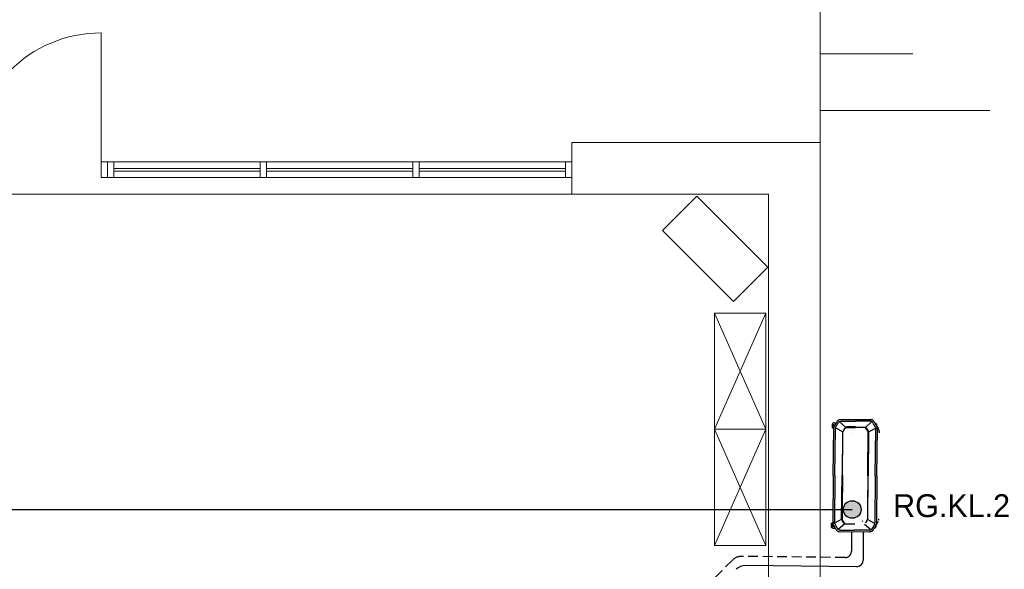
# Model space of a CAD drawing. Header units: millimetres. Extents: x -84458 to 77911, y -55868 to -29230.
# Tile 73 of 103: x 68717 to 69480, y -30950 to -30524. Entities that reach past the tile are written whole.
import ezdxf

# ---------------------------------------------------------------- set-up
doc = ezdxf.new("R2010")
doc.units = ezdxf.units.MM
doc.linetypes.add('DASHED', pattern=[0.75, 0.5, -0.25])
doc.linetypes.add('TRIPLE_DASHED', pattern=[144.638884, 52.916665, -21.166666, 14.111111, -21.166666, 14.111111, -21.166666])
doc.layers.add('CIENKA', color=7, linetype='Continuous', lineweight=20)
doc.layers.add('obwód gniazd', color=1, linetype='Continuous', lineweight=25)

msp = doc.modelspace()

# ---------------------------------------------------------------- hatches: boundary and pattern name
at = {"layer": 'obwód gniazd'}
msp.add_hatch(color=256, dxfattribs=at).paths.add_polyline_path([(69369.19, -30903.4, 1), (69355.53, -30903.4, 1)])

# ---------------------------------------------------------------- linework, layer by layer
at = {"layer": 'CIENKA'}
for p, q in [((69337.47, -30619.23), (69337.47, -30419.23)), ((68779.97, -30634.23), (68779.97, -30534.23)), ((69337.47, -30550.56), (69409.42, -30550.56)), ((69337.47, -30594.34), (69468.95, -30594.34)), ((69144.97, -30659.23), (69144.97, -30619.23)), ((69337.47, -30619.23), (69144.97, -30619.23)), ((69337.47, -31120.23), (69337.47, -30619.23)), ((68779.97, -30634.23), (68779.97, -30646.23)), ((68784.97, -30634.23), (68779.97, -30634.23)), ((68784.97, -30646.23), (68784.97, -30634.23)), ((69144.97, -30634.23), (68784.97, -30634.23)), ((68789.97, -30634.23), (68789.97, -30646.23)), ((68903.3, -30634.23), (68903.3, -30646.23)), ((68908.3, -30634.23), (68908.3, -30646.23)), ((69021.64, -30634.23), (69021.64, -30646.23)), ((69026.64, -30634.23), (69026.64, -30646.23)), ((69139.97, -30634.23), (69139.97, -30646.23)), ((68903.3, -30639.23), (68789.97, -30639.23)), ((68903.3, -30641.23), (68789.97, -30641.23)), ((69021.64, -30639.23), (68908.3, -30639.23)), ((69021.64, -30641.23), (68908.3, -30641.23)), ((69139.97, -30639.23), (69026.64, -30639.23)), ((69139.97, -30641.23), (69026.64, -30641.23)), ((68779.97, -30646.23), (68784.97, -30646.23)), ((69144.97, -30646.23), (68784.97, -30646.23)), ((68674.97, -30659.23), (69144.97, -30659.23)), ((69144.97, -30659.23), (69297.47, -30659.23)), ((69241.92, -30660.75), (69215.32, -30687.35)), ((69296.81, -30715.63), (69241.92, -30660.75)), ((69297.47, -30659.23), (69297.47, -31120.23)), ((69215.32, -30687.35), (69270.21, -30742.23)), ((69270.21, -30742.23), (69296.81, -30715.63)), ((69295.47, -30751.23), (69255.47, -30751.23)), ((69255.47, -30751.23), (69295.47, -30751.23)), ((69255.47, -30841.23), (69255.47, -30751.23)), ((69295.47, -30841.23), (69255.47, -30751.23)), ((69295.47, -30751.23), (69255.47, -30841.23)), ((69295.47, -30751.23), (69295.47, -30841.23)), ((69255.47, -30841.23), (69295.47, -30931.23)), ((69255.47, -30931.23), (69295.47, -30841.23)), ((69255.47, -30931.23), (69255.47, -30841.23)), ((69255.47, -30841.23), (69295.47, -30841.23)), ((69295.47, -30841.23), (69255.47, -30841.23)), ((69295.47, -30841.23), (69295.47, -30931.23)), ((69255.47, -30931.23), (69295.47, -30931.23)), ((69295.47, -30931.23), (69255.47, -30931.23))]:
    msp.add_line(p, q, dxfattribs=at)
msp.add_arc((68779.97, -30634.23), 100, 90, 180, dxfattribs=at)
at = {"layer": 'obwód gniazd', "linetype": 'Continuous'}
for p, q in [((69353.25, -30833.6), (69376.76, -30833.81)), ((69359.8, -30833.28), (69359.8, -30833.28)), ((69372.52, -30833.28), (69372.52, -30833.28)), ((69346.87, -30837.6), (69346.85, -30839.73)), ((69346.85, -30839.73), (69348.07, -30839.74)), ((69346.85, -30839.73), (69346.85, -30840.06)), ((69348.03, -30840.13), (69347.12, -30840.12)), ((69347.71, -30877.04), (69348.03, -30840.18)), ((69348.34, -30836.17), (69350.01, -30836.18)), ((69348.96, -30877.05), (69349.29, -30840.79)), ((69354.82, -30843.18), (69349.3, -30840.05)), ((69350.08, -30834.16), (69350.08, -30834.16)), ((69351.01, -30834.63), (69350.89, -30834.78)), ((69357.26, -30839.75), (69352.31, -30835.14)), ((69353.24, -30834.86), (69364.99, -30834.96)), ((69356.37, -30840.59), (69354.96, -30842.87)), ((69355.55, -30837.52), (69355.55, -30837.52)), ((69364.95, -30839.5), (69358.45, -30839.45)), ((69361.13, -30838.23), (69361.13, -30838.23)), ((69364.95, -30839.5), (69371.46, -30839.56)), ((69375.61, -30835.06), (69364.99, -30834.96)), ((69366.16, -30839.64), (69366.16, -30839.64)), ((69369.59, -30835.15), (69369.59, -30835.15)), ((69371.1, -30839.28), (69371.1, -30839.28)), ((69372.64, -30839.88), (69377.68, -30835.36)), ((69373.51, -30840.74), (69374.89, -30843.05)), ((69375.02, -30843.36), (69380.6, -30840.33)), ((69376.75, -30835.07), (69375.61, -30835.06)), ((69376.98, -30833.83), (69376.98, -30833.83)), ((69378.89, -30839.64), (69378.89, -30839.64)), ((69379.1, -30835.03), (69378.98, -30834.88)), ((69379.55, -30836.2), (69379.55, -30836.2)), ((69380.27, -30877.33), (69380.6, -30841.07)), ((69381.39, -30838.87), (69380.34, -30837.1)), ((69381.34, -30838.77), (69381.35, -30837.91)), ((69381.39, -30838.87), (69381.4, -30838.87)), ((69381.4, -30838.87), (69381.45, -30838.96)), ((69381.46, -30838.97), (69381.45, -30838.96)), ((69381.47, -30838.99), (69382.38, -30840.52)), ((69381.53, -30877.34), (69381.86, -30840.49)), ((69382.38, -30840.52), (69382.38, -30840.52)), ((69383.13, -30835.4), (69383.13, -30835.4)), ((69349.19, -30843.88), (69349.19, -30843.88)), ((69352.68, -30841.3), (69352.68, -30841.3)), ((69354.77, -30843.52), (69354.47, -30877.1)), ((69361.92, -30843.88), (69361.92, -30843.88)), ((69362.64, -30842.36), (69362.64, -30842.36)), ((69372.52, -30846), (69372.52, -30846)), ((69373.69, -30846.42), (69373.69, -30846.42)), ((69375.06, -30843.7), (69374.76, -30877.28)), ((69382.15, -30843.35), (69382.15, -30843.35)), ((69383.66, -30847.48), (69383.66, -30847.48)), ((69375.2, -30850.56), (69375.2, -30850.56)), ((69347.71, -30877.04), (69347.38, -30913.9)), ((69348.96, -30877.05), (69348.64, -30913.32)), ((69354.17, -30910.68), (69354.47, -30877.1)), ((69374.47, -30910.86), (69374.76, -30877.28)), ((69380.27, -30877.33), (69379.95, -30913.6)), ((69381.53, -30877.34), (69381.2, -30914.2)), ((69345.23, -30899.78), (69345.23, -30899.78)), ((69349.19, -30894.79), (69349.19, -30894.79)), ((69347.83, -30906.92), (69347.83, -30906.92)), ((69349.19, -30907.52), (69349.19, -30907.52)), ((69357.79, -30907.98), (69357.79, -30907.98)), ((69344.89, -30911.64), (69344.89, -30911.64)), ((69344.89, -30911.64), (69344.89, -30911.64)), ((69344.95, -30911.76), (69344.95, -30911.76)), ((69346.17, -30916.46), (69346.19, -30914.33)), ((69346.19, -30914.33), (69346.19, -30914)), ((69346.19, -30914.33), (69347.41, -30914.34)), ((69347.38, -30913.96), (69346.46, -30913.95)), ((69347.38, -30913.24), (69347.38, -30913.24)), ((69347.38, -30913.24), (69347.38, -30913.24)), ((69347.43, -30913.33), (69347.43, -30913.33)), ((69347.79, -30915.43), (69347.84, -30915.52)), ((69347.84, -30915.52), (69348.89, -30917.28)), ((69354.22, -30911.02), (69348.64, -30914.06)), ((69349.33, -30911.06), (69349.33, -30911.06)), ((69350.94, -30912.8), (69350.94, -30912.8)), ((69356.6, -30914.5), (69351.56, -30919.02)), ((69355.72, -30913.64), (69354.35, -30911.34)), ((69355.55, -30913.89), (69355.55, -30913.89)), ((69355.9, -30915.11), (69355.9, -30915.11)), ((69357.78, -30914.49), (69364.29, -30914.54)), ((69364.28, -30914.88), (69357.78, -30914.82)), ((69371.97, -30914.64), (69376.93, -30919.25)), ((69372.86, -30913.8), (69374.28, -30911.52)), ((69374.42, -30911.2), (69379.94, -30914.34)), ((69378.89, -30916.01), (69378.89, -30916.01)), ((69380.77, -30915.72), (69379.63, -30917.56)), ((69380.65, -30915.9), (69380.65, -30916.77)), ((69380.66, -30915.89), (69381.73, -30914.17)), ((69380.68, -30915.86), (69380.66, -30915.89)), ((69380.72, -30915.8), (69380.71, -30915.81)), ((69380.77, -30915.71), (69380.77, -30915.71)), ((69347.61, -30917.92), (69349.28, -30917.94)), ((69350.14, -30919.35), (69350.25, -30919.51)), ((69352.48, -30920.57), (69375.99, -30920.78)), ((69353.43, -30922.33), (69353.43, -30922.33)), ((69353.63, -30919.33), (69364.24, -30919.42)), ((69374.86, -30919.52), (69364.24, -30919.42)), ((69374.64, -30920.25), (69374.64, -30920.25)), ((69378.23, -30919.76), (69378.35, -30919.6)), ((69381.41, -30920.24), (69381.41, -30920.24))]:
    msp.add_line(p, q, dxfattribs=at)
at = {"layer": 'obwód gniazd'}
msp.add_line((68533.57, -30903.4), (69362.36, -30903.4), dxfattribs=at)
at = {"layer": 'obwód gniazd', "linetype": 'TRIPLE_DASHED', "ltscale": 0.5}
msp.add_line((69361.76, -30920.76), (69361.76, -30935.74), dxfattribs=at)
at = {"layer": 'obwód gniazd', "ltscale": 2}
for p, q in [((69370.86, -30920.76), (69370.86, -30942.77)), ((69365.86, -30947.77), (69279.51, -30946.78))]:
    msp.add_line(p, q, dxfattribs=at)
at = {"layer": 'obwód gniazd', "linetype": 'DASHED', "ltscale": 15}
for p, q in [((69356.76, -30940.67), (69276.57, -30939.68)), ((69269.5, -30942.61), (69192.45, -31019.66))]:
    msp.add_line(p, q, dxfattribs=at)
at = {"layer": 'obwód gniazd'}
msp.add_circle((69362.36, -30903.4), 6.83, dxfattribs=at)
at = {"layer": 'obwód gniazd', "linetype": 'DASHED', "ltscale": 15}
msp.add_arc((69276.57, -30949.68), 10, 89.99999, 134.99999, dxfattribs=at)
at = {"layer": 'obwód gniazd', "linetype": 'TRIPLE_DASHED', "ltscale": 0.5}
msp.add_arc((69356.76, -30935.67), 5, 269.99999, 359.99999, dxfattribs=at)
at = {"layer": 'obwód gniazd', "ltscale": 2}
for centre, radius, start, end in [((69279.51, -30956.78), 10, 89.99999, 134.99999), ((69365.86, -30942.77), 5, 269.99999, 359.99999)]:
    msp.add_arc(centre, radius, start, end, dxfattribs=at)
at = {"layer": 'obwód gniazd', "linetype": 'Continuous'}
for points in [[(69351.01, -30834.63), (69351.64, -30833.89), (69352.28, -30833.59), (69353.25, -30833.6)], [(69346.85, -30840.06), (69346.94, -30840.1), (69347.02, -30840.12), (69347.12, -30840.12)], [(69348.34, -30836.17), (69347.54, -30836.16), (69346.88, -30836.8), (69346.87, -30837.6)], [(69347.35, -30838.38), (69347.35, -30837.99), (69347.25, -30837.62), (69347.75, -30837.45)], [(69348.11, -30838.94), (69347.74, -30839.06), (69347.35, -30838.78), (69347.35, -30838.38)], [(69348.47, -30838.66), (69348.18, -30839.14), (69348.04, -30839.61), (69348.03, -30840.17)], [(69348.53, -30838.57), (69348.53, -30838.57), (69348.47, -30838.66), (69348.47, -30838.66)], [(69349.61, -30836.83), (69349.61, -30836.83), (69348.53, -30838.57), (69348.53, -30838.57)], [(69349.52, -30839.35), (69349.24, -30839.82), (69349.29, -30840.29), (69349.29, -30840.79)], [(69349.52, -30839.35), (69350.22, -30838.18), (69350.96, -30837.04), (69351.67, -30835.88)], [(69350.74, -30834.99), (69350.37, -30835.6), (69349.99, -30836.21), (69349.61, -30836.82)], [(69350.89, -30834.78), (69350.84, -30834.85), (69350.79, -30834.92), (69350.74, -30834.99)], [(69351.67, -30835.88), (69352.06, -30835.26), (69352.42, -30834.85), (69353.24, -30834.86)], [(69355.23, -30843.08), (69355.69, -30842.26), (69356.18, -30841.45), (69356.72, -30840.68)], [(69358.45, -30839.45), (69357.61, -30839.44), (69356.82, -30839.87), (69356.37, -30840.59)], [(69371.46, -30839.56), (69372.3, -30839.57), (69373.08, -30840.02), (69373.51, -30840.74)], [(69374.61, -30843.25), (69374.16, -30842.42), (69373.69, -30841.61), (69373.17, -30840.82)], [(69378.3, -30836.12), (69377.92, -30835.49), (69377.57, -30835.07), (69376.75, -30835.07)], [(69378.98, -30834.88), (69378.37, -30834.13), (69377.73, -30833.82), (69376.76, -30833.81)], [(69380.38, -30839.62), (69379.7, -30838.44), (69378.99, -30837.29), (69378.3, -30836.12)], [(69379.24, -30835.25), (69379.2, -30835.17), (69379.15, -30835.1), (69379.1, -30835.03)], [(69380.34, -30837.1), (69379.97, -30836.48), (69379.61, -30835.86), (69379.24, -30835.25)], [(69381.35, -30837.91), (69381.35, -30837.13), (69380.74, -30836.48), (69379.95, -30836.45)], [(69380.38, -30839.62), (69380.66, -30840.1), (69380.6, -30840.57), (69380.6, -30841.07)], [(69381.45, -30838.96), (69381.74, -30839.44), (69381.86, -30839.91), (69381.86, -30840.47)], [(69382.47, -30840.68), (69382.44, -30840.63), (69382.41, -30840.57), (69382.38, -30840.52)], [(69382.64, -30840.98), (69382.59, -30840.88), (69382.53, -30840.78), (69382.47, -30840.68)], [(69382.98, -30841.69), (69382.87, -30841.45), (69382.76, -30841.21), (69382.64, -30840.98)], [(69374.89, -30843.05), (69375.01, -30843.25), (69375.07, -30843.46), (69375.06, -30843.7)], [(69383.09, -30841.97), (69383.05, -30841.88), (69383.01, -30841.78), (69382.98, -30841.69)], [(69383.19, -30842.25), (69383.16, -30842.16), (69383.13, -30842.06), (69383.09, -30841.97)], [(69383.28, -30842.5), (69383.25, -30842.42), (69383.22, -30842.33), (69383.19, -30842.25)], [(69383.41, -30842.93), (69383.37, -30842.79), (69383.32, -30842.64), (69383.28, -30842.5)], [(69383.46, -30843.16), (69383.45, -30843.08), (69383.43, -30843.01), (69383.41, -30842.93)], [(69383.53, -30843.42), (69383.51, -30843.33), (69383.49, -30843.25), (69383.46, -30843.16)], [(69383.63, -30844), (69383.6, -30843.81), (69383.57, -30843.61), (69383.53, -30843.42)], [(69347.61, -30917.92), (69346.81, -30917.91), (69346.16, -30917.26), (69346.17, -30916.46)], [(69346.19, -30914), (69346.28, -30913.96), (69346.37, -30913.95), (69346.46, -30913.95)], [(69346.66, -30915.69), (69346.66, -30916.08), (69346.55, -30916.45), (69347.04, -30916.63)], [(69347.44, -30915.15), (69347.06, -30915.02), (69346.67, -30915.29), (69346.66, -30915.69)], [(69347.79, -30915.43), (69347.5, -30914.95), (69347.37, -30914.48), (69347.38, -30913.92)], [(69348.85, -30914.76), (69348.58, -30914.28), (69348.64, -30913.82), (69348.64, -30913.32)], [(69348.85, -30914.76), (69349.53, -30915.94), (69350.24, -30917.1), (69350.94, -30918.26)], [(69348.9, -30917.29), (69349.26, -30917.9), (69349.63, -30918.52), (69349.99, -30919.14)], [(69354.35, -30911.34), (69354.23, -30911.13), (69354.17, -30910.93), (69354.17, -30910.68)], [(69354.61, -30911.12), (69354.99, -30911.84), (69355.44, -30912.51), (69355.85, -30913.2)], [(69357.78, -30914.82), (69356.93, -30914.82), (69356.16, -30914.37), (69355.72, -30913.64)], [(69355.85, -30913.2), (69356.32, -30913.99), (69356.78, -30914.48), (69357.78, -30914.49)], [(69370.3, -30912.63), (69370.43, -30912.42), (69370.48, -30912.22), (69370.48, -30911.98)], [(69374.02, -30911.29), (69373.63, -30912), (69373.17, -30912.67), (69372.74, -30913.35)], [(69374.28, -30911.52), (69374.41, -30911.31), (69374.46, -30911.11), (69374.47, -30910.86)], [(69379.71, -30915.04), (69379.01, -30916.2), (69378.28, -30917.35), (69377.56, -30918.5)], [(69378.49, -30919.39), (69378.87, -30918.78), (69379.25, -30918.17), (69379.62, -30917.56)], [(69380.65, -30916.77), (69380.64, -30917.55), (69380.01, -30918.19), (69379.23, -30918.2)], [(69379.71, -30915.04), (69380, -30914.56), (69379.95, -30914.09), (69379.95, -30913.6)], [(69380.77, -30915.72), (69381.06, -30915.25), (69381.2, -30914.78), (69381.2, -30914.22)], [(69381.73, -30914.17), (69381.76, -30914.12), (69381.79, -30914.07), (69381.82, -30914.02)], [(69381.82, -30914.02), (69381.88, -30913.92), (69381.94, -30913.82), (69381.99, -30913.72)], [(69381.99, -30913.72), (69382.03, -30913.66), (69382.06, -30913.6), (69382.09, -30913.54)], [(69382.09, -30913.54), (69382.13, -30913.46), (69382.17, -30913.38), (69382.21, -30913.29)], [(69382.21, -30913.29), (69382.26, -30913.2), (69382.3, -30913.11), (69382.34, -30913.02)], [(69382.34, -30913.02), (69382.38, -30912.92), (69382.42, -30912.83), (69382.46, -30912.74)], [(69382.79, -30911.78), (69382.82, -30911.71), (69382.84, -30911.63), (69382.86, -30911.56)], [(69382.86, -30911.56), (69382.88, -30911.47), (69382.9, -30911.38), (69382.92, -30911.29)], [(69382.92, -30911.29), (69382.97, -30911.1), (69383.01, -30910.91), (69383.04, -30910.72)], [(69349.99, -30919.14), (69350.04, -30919.21), (69350.09, -30919.28), (69350.14, -30919.35)], [(69350.25, -30919.51), (69350.87, -30920.26), (69351.51, -30920.57), (69352.48, -30920.57)], [(69350.94, -30918.26), (69351.7, -30919.54), (69352.4, -30919.32), (69353.63, -30919.33)], [(69377.56, -30918.5), (69376.78, -30919.76), (69376.08, -30919.53), (69374.86, -30919.52)], [(69378.23, -30919.76), (69377.6, -30920.5), (69376.96, -30920.79), (69375.99, -30920.78)], [(69378.35, -30919.6), (69378.4, -30919.54), (69378.45, -30919.46), (69378.49, -30919.39)]]:
    msp.add_open_spline(points, degree=3, dxfattribs=at)
for points, knots in [([(69347.75, -30837.45), (69348.13, -30837.32), (69348.52, -30837.61), (69348.51, -30838), (69348.51, -30838.39), (69348.61, -30838.77), (69348.11, -30838.94)], [1, 1, 1, 1, 2, 2, 2, 3, 3, 3, 3]), ([(69356.72, -30840.68), (69357.41, -30839.68), (69358.27, -30839.78), (69359.28, -30839.79), (69361.17, -30839.81), (69363.06, -30839.82), (69364.95, -30839.84)], [5, 5, 5, 5, 6, 6, 6, 7, 7, 7, 7]), ([(69373.17, -30840.82), (69372.49, -30839.81), (69371.63, -30839.9), (69370.62, -30839.89), (69368.73, -30839.87), (69366.84, -30839.86), (69364.95, -30839.84)], [5, 5, 5, 5, 6, 6, 6, 7, 7, 7, 7]), ([(69354.81, -30877.1), (69354.88, -30869.54), (69354.94, -30861.97), (69355.01, -30854.41), (69355.03, -30852.51), (69355.04, -30850.62), (69355.06, -30848.73), (69355.07, -30847.79), (69355.08, -30846.84), (69355.09, -30845.9), (69355.09, -30845.63), (69355.07, -30843.36), (69355.23, -30843.08)], [0, 0, 0, 0, 1, 1, 1, 2, 2, 2, 3, 3, 3, 4, 4, 4, 4]), ([(69374.43, -30877.28), (69374.5, -30869.71), (69374.56, -30862.15), (69374.63, -30854.58), (69374.65, -30852.69), (69374.66, -30850.8), (69374.68, -30848.91), (69374.69, -30847.96), (69374.7, -30847.02), (69374.71, -30846.07), (69374.71, -30845.8), (69374.77, -30843.53), (69374.61, -30843.25)], [0, 0, 0, 0, 1, 1, 1, 2, 2, 2, 3, 3, 3, 4, 4, 4, 4]), ([(69354.81, -30877.1), (69354.75, -30883.59), (69354.69, -30890.07), (69354.63, -30896.55), (69354.61, -30899.79), (69354.58, -30903.04), (69354.55, -30906.28), (69354.54, -30907.09), (69354.53, -30907.9), (69354.53, -30908.71), (69354.52, -30908.97), (69354.47, -30910.84), (69354.61, -30911.12)], [0, 0, 0, 0, 1, 1, 1, 2, 2, 2, 3, 3, 3, 4, 4, 4, 4]), ([(69374.43, -30877.28), (69374.37, -30883.76), (69374.31, -30890.24), (69374.25, -30896.73), (69374.23, -30899.97), (69374.2, -30903.21), (69374.17, -30906.46), (69374.16, -30907.26), (69374.15, -30908.07), (69374.15, -30908.88), (69374.14, -30909.15), (69374.17, -30911.02), (69374.02, -30911.29)], [0, 0, 0, 0, 1, 1, 1, 2, 2, 2, 3, 3, 3, 4, 4, 4, 4]), ([(69347.04, -30916.63), (69347.42, -30916.76), (69347.81, -30916.49), (69347.82, -30916.09), (69347.82, -30915.7), (69347.93, -30915.33), (69347.44, -30915.15)], [1, 1, 1, 1, 2, 2, 2, 3, 3, 3, 3])]:
    msp.add_open_spline(points, degree=3, knots=knots, dxfattribs=at)

# ---------------------------------------------------------------- texts
at = {"layer": 'obwód gniazd'}
msp.add_text('RG.KL.2', height=17.68, dxfattribs=at).set_placement((69394.07, -30909.27))

doc.saveas('drawing.dxf')
